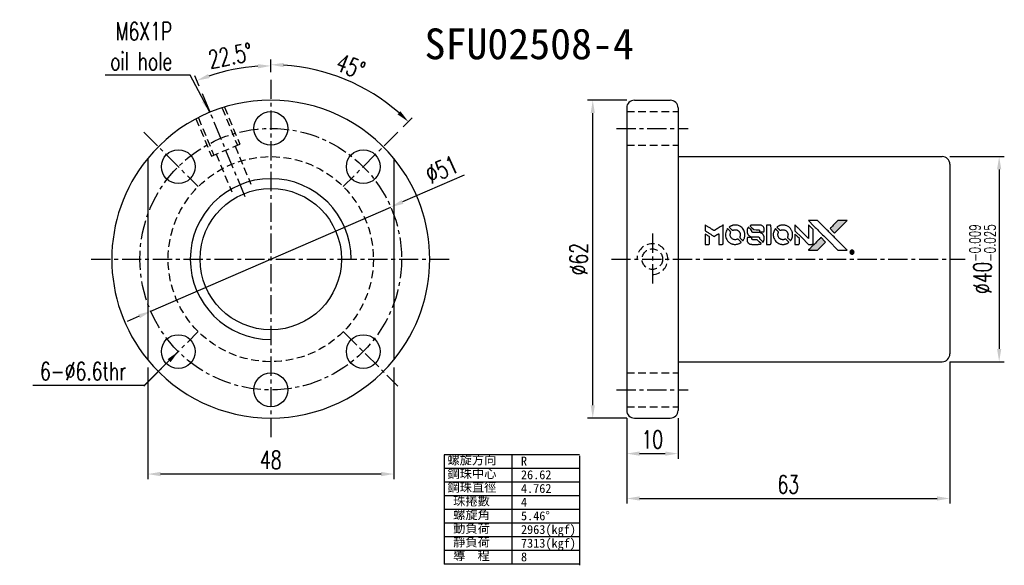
# Model space of a CAD drawing. Extents: x 49 to 241, y 57 to 163.
import ezdxf

# ---------------------------------------------------------------- set-up
doc = ezdxf.new("R2010")
doc.units = 0
doc.header["$LTSCALE"] = 3
doc.header["$MEASUREMENT"] = 0
doc.linetypes.add('CENTER', pattern=[2, 1.25, -0.25, 0.25, -0.25])
doc.linetypes.add('DASHED', pattern=[0.75, 0.5, -0.25])
doc.layers.get('0').update_dxf_attribs({"linetype": 'CONTINUOUS'})
doc.layers.get('DEFPOINTS').update_dxf_attribs({"linetype": 'CONTINUOUS'})
for name, color, linetype in [('CL', 1, 'CENTER'), ('DIM', 4, 'CONTINUOUS'), ('HID', 2, 'DASHED'), ('OUT', 3, 'CONTINUOUS')]:
    doc.layers.add(name, color=color, linetype=linetype)
doc.styles.add('DIM-7', font='SIMPLEX.shx', dxfattribs={"width": 0.7, "bigfont": 'chineset.shx'})
doc.styles.add('T', font='kaiu.ttf')
doc.dimstyles.new('CNS', dxfattribs={"dimtxt": 3.5, "dimasz": 2.5, "dimexe": 1, "dimexo": 1.5, "dimgap": 0.09, "dimtad": 0, "dimdsep": 46, "dimtxsty": 'DIM-7', "dimcen": 0.09, "dimclrd": 1, "dimclre": 1, "dimclrt": 4, "dimadec": 0, "dimazin": 0, "dimtfac": 1, "dimtix": 1, "dimtmove": 2, "dimatfit": 3, "dimfxl": 1, "dimtvp": 0.971429, "dimtolj": 1, "dimarcsym": 0})

# ---------------------------------------------------------------- blocks, each defined once
blk = doc.blocks.new('*D1')
at = {"layer": 'DEFPOINTS', "color": 0, "linetype": 'Continuous', "transparency": 16777216}
for p in [(74.42, 96.74), (122.42, 96.74), (74.42, 74.45)]:
    blk.add_point(p, dxfattribs=at)
at = {"layer": 'DIM', "color": 0, "linetype": 'Continuous', "lineweight": -2, "transparency": 16777216}
for p, q in [((74.42, 95.24), (74.42, 73.45)), ((122.42, 95.24), (122.42, 73.45)), ((119.92, 74.45), (76.92, 74.45))]:
    blk.add_line(p, q, dxfattribs=at)
at = {"layer": 'DIM', "color": 0, "linetype": 'Continuous', "transparency": 16777216}
for points in [[(76.92, 74.87), (76.92, 74.03), (74.42, 74.45)], [(119.92, 74.87), (119.92, 74.03), (122.42, 74.45)]]:
    blk.add_solid(points, dxfattribs=at)
at = {"layer": 'DIM', "color": 0, "linetype": 'Continuous', "transparency": 16777216, "insert": (98.42, 77.2), "char_height": 3.5, "attachment_point": 5, "style": 'DIM-7'}
blk.add_mtext('\\A1;48', dxfattribs=at)
blk = doc.blocks.new('*D2')
at = {"layer": 'DEFPOINTS', "color": 0, "linetype": 'Continuous', "transparency": 16777216}
for p in [(230.81, 97.86), (167.81, 86.86), (230.81, 69.68)]:
    blk.add_point(p, dxfattribs=at)
at = {"layer": 'DIM', "color": 0, "linetype": 'Continuous', "lineweight": -2, "transparency": 16777216}
for p, q in [((230.81, 96.36), (230.81, 68.68)), ((167.81, 85.36), (167.81, 68.68)), ((170.31, 69.68), (228.31, 69.68))]:
    blk.add_line(p, q, dxfattribs=at)
at = {"layer": 'DIM', "color": 0, "linetype": 'Continuous', "transparency": 16777216}
for points in [[(170.31, 70.1), (170.31, 69.27), (167.81, 69.68)], [(228.31, 70.1), (228.31, 69.27), (230.81, 69.68)]]:
    blk.add_solid(points, dxfattribs=at)
at = {"layer": 'DIM', "color": 0, "linetype": 'Continuous', "transparency": 16777216, "insert": (199.31, 72.43), "char_height": 3.5, "attachment_point": 5, "style": 'DIM-7'}
blk.add_mtext('\\A1;63', dxfattribs=at)
blk = doc.blocks.new('*D3')
at = {"layer": 'DEFPOINTS', "color": 0, "linetype": 'Continuous', "transparency": 16777216}
for p in [(161.19, 147.36), (169.31, 147.36), (169.31, 85.36)]:
    blk.add_point(p, dxfattribs=at)
at = {"layer": 'DIM', "color": 0, "linetype": 'Continuous', "lineweight": -2, "transparency": 16777216}
for p, q in [((167.81, 147.36), (160.19, 147.36)), ((161.19, 87.86), (161.19, 144.86)), ((167.81, 85.36), (160.19, 85.36))]:
    blk.add_line(p, q, dxfattribs=at)
at = {"layer": 'DIM', "color": 0, "linetype": 'Continuous', "transparency": 16777216}
for points in [[(160.78, 144.86), (161.61, 144.86), (161.19, 147.36)], [(160.78, 87.86), (161.61, 87.86), (161.19, 85.36)]]:
    blk.add_solid(points, dxfattribs=at)
at = {"layer": 'DIM', "color": 0, "linetype": 'Continuous', "transparency": 16777216, "insert": (158.44, 116.36), "char_height": 3.5, "attachment_point": 5, "rotation": 90, "style": 'DIM-7'}
blk.add_mtext('\\A1;%%c62', dxfattribs=at)
blk = doc.blocks.new('*D4')
at = {"layer": 'DEFPOINTS', "color": 0, "linetype": 'Continuous', "transparency": 16777216}
for p in [(167.81, 86.86), (177.81, 86.86), (177.81, 78.43)]:
    blk.add_point(p, dxfattribs=at)
at = {"layer": 'DIM', "color": 0, "linetype": 'Continuous', "lineweight": -2, "transparency": 16777216}
for p, q in [((167.81, 85.36), (167.81, 77.43)), ((177.81, 85.36), (177.81, 77.43)), ((170.31, 78.43), (175.31, 78.43))]:
    blk.add_line(p, q, dxfattribs=at)
at = {"layer": 'DIM', "color": 0, "linetype": 'Continuous', "transparency": 16777216}
for points in [[(170.31, 78.85), (170.31, 78.02), (167.81, 78.43)], [(175.31, 78.85), (175.31, 78.02), (177.81, 78.43)]]:
    blk.add_solid(points, dxfattribs=at)
at = {"layer": 'DIM', "color": 0, "linetype": 'Continuous', "transparency": 16777216, "insert": (172.81, 81.18), "char_height": 3.5, "attachment_point": 5, "style": 'DIM-7'}
blk.add_mtext('\\A1;10', dxfattribs=at)
blk = doc.blocks.new('*D5')
at = {"layer": 'DEFPOINTS', "color": 0, "linetype": 'Continuous', "transparency": 16777216}
for p in [(98.42, 151.36), (117.38, 149.21), (123.17, 141.11), (112.56, 130.51), (98.42, 81.36)]:
    blk.add_point(p, dxfattribs=at)
at = {"layer": 'DIM', "color": 0, "linetype": 'Continuous', "lineweight": -2, "transparency": 16777216}
for p, q in [((98.42, 152.86), (98.42, 155.29)), ((124.23, 142.17), (125.95, 143.89))]:
    blk.add_line(p, q, dxfattribs=at)
blk.add_arc((98.42, 116.36), 37.93, 48.777, 86.223, dxfattribs=at)
at = {"layer": 'DIM', "color": 0, "linetype": 'Continuous', "transparency": 16777216}
for points in [[(100.9, 153.8), (100.93, 154.63), (98.42, 154.29)], [(123.7, 145.2), (123.13, 144.59), (125.24, 143.18)]]:
    blk.add_solid(points, dxfattribs=at)
at = {"layer": 'DIM', "color": 0, "linetype": 'Continuous', "transparency": 16777216, "insert": (113.99, 153.95), "char_height": 3.5, "attachment_point": 5, "rotation": 337.5, "style": 'DIM-7'}
blk.add_mtext('\\A1;45°', dxfattribs=at)
blk = doc.blocks.new('*D6')
at = {"layer": 'DEFPOINTS', "color": 0, "linetype": 'Continuous', "transparency": 16777216}
for p in [(93.5, 153.74), (98.42, 151.36), (85.02, 148.7), (93.45, 128.35), (98.42, 81.36)]:
    blk.add_point(p, dxfattribs=at)
at = {"layer": 'DIM', "color": 0, "linetype": 'Continuous', "lineweight": -2, "transparency": 16777216}
for p, q in [((98.42, 152.86), (98.42, 155.06)), ((84.45, 150.08), (83.61, 152.12))]:
    blk.add_line(p, q, dxfattribs=at)
blk.add_arc((98.42, 116.36), 37.7, 93.8002, 108.6998, dxfattribs=at)
at = {"layer": 'DIM', "color": 0, "linetype": 'Continuous', "transparency": 16777216}
for points in [[(95.9, 154.4), (95.93, 153.56), (98.42, 154.06)], [(86.48, 151.68), (86.18, 152.46), (83.99, 151.19)]]:
    blk.add_solid(points, dxfattribs=at)
at = {"layer": 'DIM', "color": 0, "linetype": 'Continuous', "transparency": 16777216, "insert": (90.53, 156.04), "char_height": 3.5, "attachment_point": 5, "rotation": 11.25, "style": 'DIM-7'}
blk.add_mtext('\\A1;22.5°', dxfattribs=at)
blk = doc.blocks.new('*D7')
at = {"layer": 'DEFPOINTS', "color": 0, "linetype": 'Continuous', "transparency": 16777216}
for p in [(229.31, 136.36), (229.31, 96.36), (240.42, 96.36)]:
    blk.add_point(p, dxfattribs=at)
at = {"layer": 'DIM', "color": 0, "linetype": 'Continuous', "lineweight": -2, "transparency": 16777216}
for p, q in [((230.81, 136.36), (241.42, 136.36)), ((240.42, 133.86), (240.42, 98.86)), ((230.81, 96.36), (241.42, 96.36))]:
    blk.add_line(p, q, dxfattribs=at)
at = {"layer": 'DIM', "color": 0, "linetype": 'Continuous', "transparency": 16777216}
for points in [[(240.01, 133.86), (240.84, 133.86), (240.42, 136.36)], [(240.01, 98.86), (240.84, 98.86), (240.42, 96.36)]]:
    blk.add_solid(points, dxfattribs=at)
at = {"layer": 'DIM', "color": 0, "linetype": 'Continuous', "transparency": 16777216, "insert": (237.17, 116.36), "char_height": 3.5, "attachment_point": 5, "rotation": 90, "style": 'DIM-7'}
blk.add_mtext('\\A1;%%C40{\\H2.1;\\S-0.009^ -0.025;}', dxfattribs=at)
blk = doc.blocks.new('*D8')
at = {"layer": 'DEFPOINTS', "color": 0, "linetype": 'Continuous', "transparency": 16777216}
for p in [(121.81, 126.52), (75.03, 106.2)]:
    blk.add_point(p, dxfattribs=at)
at = {"layer": 'DIM', "color": 0, "linetype": 'Continuous', "lineweight": -2, "transparency": 16777216}
for p, q in [((136.14, 132.75), (124.1, 127.52)), ((75.03, 106.2), (121.81, 126.52)), ((72.74, 105.21), (70.44, 104.21))]:
    blk.add_line(p, q, dxfattribs=at)
at = {"layer": 'DIM', "color": 0, "linetype": 'Continuous', "transparency": 16777216}
for points in [[(123.93, 127.9), (124.26, 127.14), (121.81, 126.52)], [(72.57, 105.59), (72.9, 104.83), (75.03, 106.2)]]:
    blk.add_solid(points, dxfattribs=at)
at = {"layer": 'DIM', "color": 0, "linetype": 'Continuous', "transparency": 16777216, "insert": (131.77, 133.85), "char_height": 3.5, "attachment_point": 5, "rotation": 23.4794, "style": 'DIM-7'}
blk.add_mtext('\\A1;∅51', dxfattribs=at)

msp = doc.modelspace()

# ---------------------------------------------------------------- hatches: boundary and pattern name
at = {"linetype": 'Continuous'}
h = msp.add_hatch(color=0, dxfattribs=at)
h.dxf.hatch_style = 1
h.paths.add_polyline_path([(210.773, 123.89), (209.878, 123.89), (208.983, 123.89), (208.213, 123.114, 0.000288), (207.917, 122.816, 0.000479), (207.668, 122.564, 0.000013), (207.443, 122.336, 0.197177), (207.442, 122.333, 0.1112764), (207.442, 122.33, 0.0015954), (207.715, 122.055, 0.0005055), (207.885, 121.885), (208.328, 121.441), (209.55, 122.666)])
h.paths.add_polyline_path([(205.801, 118.918), (206.584, 119.701), (206.139, 120.145, 0.000476), (205.969, 120.316, 0.0015067), (205.692, 120.589, 0.2256647), (205.689, 120.589, 0.0011115), (205.315, 120.217, 0.0003511), (205.083, 119.985, 0.000108), (204.104, 119.001, 0.0006916), (203.609, 118.503, 0.0000771), (203.267, 118.157, 0.1975269), (203.262, 118.145, 0.2961744), (203.265, 118.14, 0.0041949), (203.704, 118.135, 0.0005293), (204.14, 118.135), (205.017, 118.135)])

# ---------------------------------------------------------------- linework, layer by layer
at = {"color": 0}
for points in [[(183.083, 122.456), (183.083, 121.887), (183.24, 121.791, -0.000297), (183.335, 121.733, -0.000037), (183.544, 121.605, -0.000043), (183.792, 121.453, -0.000036), (184.056, 121.291, 0.000044), (184.314, 121.132, 0.000063), (184.544, 120.992, 0.000035), (184.739, 120.872, 0.0009), (184.792, 120.84), (184.867, 120.794), (184.968, 120.856, 0.001175), (185.025, 120.891, 0.000208), (185.133, 120.958, 0.000225), (185.259, 121.037, 0.000203), (185.39, 121.119, -0.000711), (185.515, 121.196, -0.001119), (185.622, 121.262, -0.000263), (185.716, 121.32, -0.04589), (185.727, 121.325, -0.519312), (185.736, 121.319, -0.001914), (185.739, 121.166, -0.003124), (185.741, 120.915, -0.000285), (185.741, 120.287), (185.741, 119.243), (186.105, 119.243, 0.001727), (186.366, 119.244, 0.025279), (186.458, 119.25, 0.073886), (186.512, 119.264, 0.07426), (186.559, 119.293, 0.03264), (186.571, 119.304, 0.01784), (186.584, 119.32, 0.017712), (186.597, 119.337, 0.026854), (186.606, 119.352), (186.625, 119.389), (186.628, 121.209), (186.63, 123.03), (186.61, 123.017, -0.004595), (186.596, 123.008, -0.00016), (186.54, 122.973, -0.000298), (186.475, 122.932, -0.000208), (186.401, 122.887, 0.000986), (186.184, 122.752, 0.00025), (185.833, 122.532, 0.000268), (185.458, 122.297, 0.000436), (185.14, 122.097, -0.002932), (185.035, 122.032, -0.004718), (184.945, 121.978, -0.001113), (184.866, 121.931, -0.227179), (184.857, 121.931, -0.045982), (184.848, 121.935, -0.000145), (184.742, 122, -0.000825), (184.622, 122.074, -0.000517), (184.481, 122.161, 0.000056), (184, 122.46, 0.000289), (183.734, 122.625, 0.000481), (183.536, 122.748, 0.000418), (183.328, 122.876), (183.083, 123.026)], [(188.764, 123.009, 0.024131), (188.602, 122.984, 0.022344), (188.439, 122.943, 0.021883), (188.277, 122.887, 0.020884), (188.118, 122.816, 0.010669), (188.028, 122.768, 0.010389), (187.939, 122.717, 0.010913), (187.86, 122.666, 0.022227), (187.8, 122.623), (187.778, 122.605), (188.064, 122.324, 0.002452), (188.176, 122.215, 0.003628), (188.275, 122.121, 0.001662), (188.361, 122.041, 0.070159), (188.381, 122.027, 0.047671), (188.397, 122.021, 0.018624), (188.421, 122.015, 0.017921), (188.447, 122.011, 0.018804), (188.473, 122.008, 0.018255), (188.509, 122.008, 0.041312), (188.536, 122.011, 0.037164), (188.564, 122.018, 0.012342), (188.604, 122.033, -0.015101), (188.699, 122.068, -0.035998), (188.773, 122.087, -0.033244), (188.851, 122.095, -0.011249), (188.966, 122.098, -0.004059), (189.06, 122.097, -0.019693), (189.113, 122.094, -0.027943), (189.157, 122.088, -0.014411), (189.211, 122.075, -0.033089), (189.339, 122.031, -0.033887), (189.458, 121.971, -0.034021), (189.569, 121.895, -0.033942), (189.668, 121.806, -0.02816), (189.756, 121.703, -0.035032), (189.826, 121.598, -0.035269), (189.88, 121.485, -0.029196), (189.921, 121.358, -0.037862), (189.948, 121.211, -0.043657), (189.95, 121.07, -0.043064), (189.928, 120.928, -0.035184), (189.881, 120.782, 0.033699), (189.859, 120.713, 0.052815), (189.85, 120.651, 0.059167), (189.854, 120.594, 0.058972), (189.872, 120.539, 0.059208), (189.899, 120.497, 0.021125), (189.945, 120.443, 0.008691), (190.032, 120.355, 0.000851), (190.244, 120.145, 0.001873), (190.353, 120.039, 0.013884), (190.407, 119.99, 0.022355), (190.44, 119.964, 0.341453), (190.453, 119.965, 0.073011), (190.48, 119.995, 0.004587), (190.545, 120.095, 0.00748), (190.609, 120.198, 0.016837), (190.654, 120.279, 0.028606), (190.74, 120.476, 0.031352), (190.801, 120.676, 0.031004), (190.836, 120.884, 0.0268), (190.848, 121.105, 0.026698), (190.836, 121.339, 0.03002), (190.798, 121.561, 0.030357), (190.735, 121.775, 0.028554), (190.645, 121.985, 0.062944), (190.386, 122.373, 0.062206), (190.038, 122.686, 0.062448), (189.624, 122.904, 0.064355), (189.174, 123.009, 0.017377), (189.084, 123.015, 0.008369), (188.969, 123.017, 0.008367), (188.853, 123.015, 0.01757)], [(192.293, 123.012, 0.018538), (192.236, 123.005, 0.010695), (192.168, 122.992, 0.01068), (192.101, 122.977, 0.017678), (192.044, 122.96, 0.013849), (191.981, 122.937, 0.011814), (191.915, 122.909, 0.004513), (191.854, 122.881, 0.290035), (191.848, 122.872, 0.196418), (191.85, 122.867, 0.000124), (191.959, 122.756, 0.001477), (192.08, 122.633, 0.000898), (192.224, 122.489), (192.601, 122.113), (193.071, 122.11, -0.001471), (193.427, 122.107, -0.028714), (193.537, 122.1, -0.097073), (193.598, 122.08, -0.084199), (193.651, 122.037, -0.042698), (193.676, 122.003, -0.053912), (193.693, 121.968, -0.051004), (193.702, 121.928, -0.032967), (193.705, 121.882, 0.00807), (193.705, 121.857, 0.003023), (193.707, 121.824, 0.002994), (193.709, 121.787, 0.003629), (193.711, 121.753), (193.716, 121.672), (194.077, 121.672, 0.001618), (194.249, 121.673, 0.005206), (194.363, 121.675, 0.00535), (194.443, 121.678, 0.060675), (194.474, 121.683, 0.048484), (194.491, 121.69, 0.02389), (194.511, 121.702, 0.022812), (194.532, 121.717, 0.02462), (194.551, 121.734, 0.061781), (194.588, 121.779, 0.080179), (194.608, 121.828, 0.048561), (194.618, 121.898, 0.010021), (194.62, 122.024, 0.016602), (194.615, 122.192, 0.031409), (194.597, 122.326, 0.036474), (194.565, 122.443, 0.03439), (194.517, 122.556, 0.065928), (194.392, 122.735, 0.069066), (194.228, 122.872, 0.065697), (194.025, 122.963, 0.051559), (193.787, 123.009, 0.020904), (193.66, 123.015, 0.000451), (193.037, 123.017, 0.000419), (192.411, 123.018, 0.022759)], [(195.054, 121.133), (195.056, 119.248), (195.426, 119.248), (195.796, 119.248), (195.839, 119.27, 0.071429), (195.876, 119.296, 0.054799), (195.908, 119.334, 0.053585), (195.931, 119.378, 0.060698), (195.943, 119.425, 0.033975), (195.949, 119.502, 0.000112), (195.949, 120.461, 0.000726), (195.947, 121.399, 0.001084), (195.943, 122.22), (195.937, 123.019), (195.494, 123.019), (195.051, 123.019)], [(198.061, 123.008, 0.023681), (197.905, 122.985, 0.022402), (197.748, 122.946, 0.021929), (197.593, 122.892, 0.020503), (197.439, 122.824, 0.013745), (197.351, 122.778, 0.009767), (197.256, 122.721, 0.009658), (197.168, 122.665, 0.027804), (197.111, 122.622), (197.09, 122.604), (197.366, 122.327, 0.002053), (197.5, 122.194, 0.006738), (197.59, 122.108, 0.007826), (197.654, 122.05, 0.063909), (197.687, 122.028, 0.061532), (197.736, 122.011, 0.068674), (197.787, 122.007, 0.052072), (197.847, 122.016, 0.019648), (197.928, 122.042, -0.018366), (198.028, 122.073, -0.0288), (198.116, 122.092, -0.029061), (198.205, 122.101, -0.019155), (198.307, 122.101, -0.053809), (198.529, 122.068, -0.058833), (198.731, 121.989, -0.058566), (198.911, 121.865, -0.052525), (199.064, 121.698, -0.044733), (199.15, 121.557, -0.040573), (199.213, 121.398, -0.041123), (199.249, 121.233, -0.04951), (199.255, 121.074, -0.017369), (199.247, 121, -0.024255), (199.235, 120.935, -0.023787), (199.217, 120.869, -0.015798), (199.189, 120.797, 0.010631), (199.171, 120.751, 0.033653), (199.162, 120.719, 0.037806), (199.158, 120.688, 0.016307), (199.157, 120.647, 0.068179), (199.168, 120.567, 0.095747), (199.2, 120.503, 0.033418), (199.276, 120.417, 0.002133), (199.515, 120.183, 0.001452), (199.651, 120.052, 0.012393), (199.713, 119.995, 0.020479), (199.75, 119.965, 0.344362), (199.765, 119.966, 0.074287), (199.794, 119.999, 0.005454), (199.859, 120.1, 0.008391), (199.924, 120.208, 0.017097), (199.971, 120.294, 0.027375), (200.047, 120.473, 0.02835), (200.102, 120.658, 0.027723), (200.137, 120.851, 0.023913), (200.153, 121.056, 0.027047), (200.147, 121.303, 0.031685), (200.113, 121.534, 0.032425), (200.052, 121.755, 0.031013), (199.962, 121.97, 0.037914), (199.811, 122.224, 0.040153), (199.626, 122.447, 0.039834), (199.406, 122.639, 0.036173), (199.152, 122.801, 0.040752), (198.903, 122.91, 0.035885), (198.628, 122.983, 0.035491), (198.343, 123.017, 0.037615)], [(200.595, 122.465), (200.595, 121.892), (201.922, 120.568), (203.249, 119.244), (203.618, 119.246, 0.0008), (203.856, 119.247, 0.010795), (203.943, 119.25, 0.030495), (203.991, 119.255, 0.080372), (204.023, 119.267, 0.03816), (204.055, 119.287, 0.041799), (204.082, 119.311, 0.042486), (204.104, 119.339, 0.042078), (204.121, 119.371, 0.099276), (204.131, 119.416, 0.003302), (204.134, 119.6, 0.002586), (204.136, 119.922, 0.000204), (204.134, 120.779), (204.132, 122.152), (203.69, 122.592), (203.249, 123.032), (203.244, 121.713), (203.24, 120.394), (201.942, 121.698, 0.000253), (201.442, 122.2, 0.000412), (201.018, 122.625, 0.000041), (200.638, 123.005, 0.041338), (200.62, 123.02), (200.595, 123.037)], [(204.314, 122.814, -0.000056), (204.849, 122.277, -0.000021), (205.6, 121.525, -0.000021), (206.418, 120.705, -0.000025), (207.185, 119.936), (208.982, 118.135), (209.873, 118.137), (210.763, 118.139), (209.562, 119.348, 0.000274), (208.985, 119.929, 0.000123), (208.225, 120.691, 0.000121), (207.422, 121.497, 0.000165), (206.697, 122.223), (205.033, 123.89), (204.136, 123.89), (203.24, 123.89)], [(208.213, 123.114, 0.000288), (207.917, 122.816, 0.000479), (207.668, 122.564, 0.000013), (207.443, 122.336, 0.197177), (207.442, 122.333, 0.197497), (207.443, 122.329, 0.00004), (207.572, 122.199, 0.000836), (207.715, 122.055, 0.000505), (207.885, 121.885), (208.328, 121.441), (209.55, 122.666), (210.773, 123.89), (209.878, 123.89), (208.983, 123.89)], [(183.083, 120.247), (183.083, 119.243), (183.449, 119.243, 0.000842), (183.681, 119.244, 0.010591), (183.769, 119.246, 0.028995), (183.818, 119.251, 0.069543), (183.853, 119.262, 0.051063), (183.886, 119.281, 0.039932), (183.916, 119.308, 0.039414), (183.943, 119.34, 0.045845), (183.962, 119.375, 0.094811), (183.971, 119.41, 0.007124), (183.974, 119.508, 0.004713), (183.976, 119.676, 0.000534), (183.976, 120.057), (183.976, 120.708), (183.884, 120.765, 0.000828), (183.616, 120.93, 0.000879), (183.353, 121.091, 0.000048), (183.095, 121.248, 0.137596), (183.087, 121.25, 0.413028), (183.086, 121.248, 0.000016), (183.085, 120.955, 0.000623), (183.084, 120.631, 0.000374)], [(187.434, 122.242, 0.064158), (187.2, 121.805, 0.06356), (187.084, 121.321, 0.064004), (187.094, 120.827, 0.066747), (187.229, 120.359, 0.04321), (187.389, 120.066, 0.044737), (187.596, 119.809, 0.044901), (187.844, 119.593, 0.044184), (188.128, 119.424, 0.026293), (188.343, 119.334, 0.033344), (188.551, 119.275, 0.033227), (188.766, 119.243, 0.025815), (189.001, 119.237, 0.023119), (189.227, 119.253, 0.031044), (189.428, 119.29, 0.031337), (189.622, 119.351, 0.024258), (189.825, 119.441, 0.015622), (189.896, 119.479, 0.008495), (189.981, 119.53, 0.008415), (190.062, 119.583, 0.020814), (190.118, 119.625), (190.144, 119.646), (189.873, 119.919, 0.002843), (189.67, 120.123, 0.033917), (189.586, 120.195, 0.087906), (189.523, 120.227, 0.073302), (189.449, 120.238, 0.022047), (189.413, 120.236, 0.026465), (189.379, 120.231, 0.022233), (189.341, 120.222, 0.009985), (189.293, 120.207, -0.039011), (189.118, 120.164, -0.044398), (188.946, 120.15, -0.045096), (188.777, 120.167, -0.04265), (188.61, 120.214, -0.071154), (188.375, 120.344, -0.068827), (188.182, 120.536, -0.068713), (188.048, 120.773, -0.070507), (187.985, 121.036, -0.028605), (187.981, 121.148, -0.031418), (187.99, 121.257, -0.031044), (188.013, 121.364, -0.02668), (188.05, 121.474, 0.038913), (188.07, 121.539, 0.043732), (188.078, 121.604, 0.047754), (188.075, 121.663, 0.075756), (188.061, 121.712, 0.07294), (188.044, 121.737, 0.003456), (187.975, 121.812, 0.005023), (187.884, 121.907, 0.002422), (187.766, 122.026, 0.000819), (187.659, 122.134, 0.001349), (187.569, 122.224, 0.0001), (187.487, 122.304, 0.205335), (187.484, 122.306, 0.219821), (187.481, 122.304, 0.002494), (187.467, 122.287, 0.007089), (187.451, 122.266, 0.004494)], [(191.467, 122.524, 0.023289), (191.41, 122.434, 0.026845), (191.364, 122.343, 0.026047), (191.326, 122.246, 0.019751), (191.296, 122.135, 0.013249), (191.282, 122.073, 0.025169), (191.276, 122.022, 0.016532), (191.273, 121.958, 0.002937), (191.272, 121.839, 0.003317), (191.273, 121.733, 0.011808), (191.275, 121.665, 0.01777), (191.28, 121.614, 0.021476), (191.288, 121.567, 0.04325), (191.351, 121.366, 0.045753), (191.446, 121.184, 0.04649), (191.571, 121.024, 0.047672), (191.723, 120.892, 0.025315), (191.788, 120.85, 0.015208), (191.869, 120.807, 0.01512), (191.954, 120.768, 0.022488), (192.03, 120.739, 0.027857), (192.149, 120.708, 0.034138), (192.263, 120.694, 0.014286), (192.436, 120.688, 0.00124), (192.879, 120.687, -0.00103), (193.15, 120.686, -0.002552), (193.348, 120.684, -0.001594), (193.499, 120.682, -0.047676), (193.537, 120.677, -0.085307), (193.603, 120.651, -0.097789), (193.653, 120.605, -0.085947), (193.685, 120.538, -0.051339), (193.702, 120.451, 0.014634), (193.705, 120.421, 0.015028), (193.71, 120.392, 0.014927), (193.716, 120.367, 0.059415), (193.722, 120.352, 0.070595), (193.745, 120.32, 0.00028), (194.058, 120.004, 0.000111), (194.378, 119.68, 0.200239), (194.392, 119.675, 0.268906), (194.4, 119.68, 0.001866), (194.445, 119.758, 0.007532), (194.485, 119.833, 0.017818), (194.513, 119.89, 0.013256), (194.539, 119.954, 0.011636), (194.562, 120.021, 0.011528), (194.583, 120.09, 0.012303), (194.599, 120.159, 0.0423), (194.614, 120.266, 0.013657), (194.617, 120.426, 0.013857), (194.611, 120.588, 0.037428), (194.595, 120.701, 0.014927), (194.577, 120.777, 0.0122), (194.552, 120.857, 0.012518), (194.526, 120.931, 0.023062), (194.499, 120.99, 0.065961), (194.356, 121.203, 0.06055), (194.157, 121.378, 0.059676), (193.92, 121.502, 0.060497), (193.661, 121.566, 0.025683), (193.606, 121.57, 0.001528), (193.438, 121.573, 0.002124), (193.227, 121.575, 0.001173), (192.968, 121.575, -0.000809), (192.515, 121.576, -0.017164), (192.381, 121.581, -0.063931), (192.31, 121.595, -0.108429), (192.259, 121.626, -0.052941), (192.23, 121.661, -0.063675), (192.211, 121.698, -0.050562), (192.199, 121.746, -0.020337), (192.192, 121.813, 0.009897), (192.188, 121.854, 0.016482), (192.184, 121.889, 0.019019), (192.178, 121.916, 0.06043), (192.171, 121.933, 0.076267), (192.142, 121.972, 0.00054), (191.846, 122.265, 0.000307), (191.543, 122.564, 0.142594), (191.519, 122.577, 0.232419), (191.512, 122.575, 0.022995), (191.499, 122.563, 0.024627), (191.484, 122.546, 0.015407)], [(196.738, 122.239, 0.018008), (196.685, 122.157, 0.009842), (196.625, 122.054, 0.009807), (196.569, 121.946, 0.015716), (196.525, 121.853, 0.048467), (196.419, 121.515, 0.045841), (196.377, 121.157, 0.046006), (196.402, 120.799, 0.049638), (196.491, 120.461, 0.064819), (196.724, 120.021, 0.06695), (197.06, 119.66, 0.066691), (197.48, 119.401, 0.063505), (197.961, 119.255, 0.03135), (198.084, 119.242, 0.010439), (198.265, 119.239, 0.010391), (198.446, 119.242, 0.032408), (198.567, 119.255, 0.015696), (198.709, 119.285, 0.018095), (198.843, 119.322, 0.018551), (198.971, 119.367, 0.018352), (199.095, 119.422, 0.015568), (199.177, 119.466, 0.009832), (199.27, 119.521, 0.009795), (199.357, 119.578, 0.023727), (199.419, 119.624), (199.443, 119.644), (199.172, 119.919, 0.001528), (199.019, 120.074, 0.010022), (198.94, 120.15, 0.019586), (198.889, 120.193, 0.061865), (198.851, 120.217, 0.055054), (198.792, 120.235, 0.061607), (198.734, 120.24, 0.048725), (198.666, 120.23, 0.020221), (198.576, 120.204, -0.017722), (198.479, 120.176, -0.02685), (198.394, 120.159, -0.02759), (198.308, 120.151, -0.020233), (198.213, 120.152, -0.04793), (198.032, 120.179, -0.048386), (197.86, 120.239, -0.047866), (197.7, 120.332, -0.044964), (197.558, 120.456, -0.04333), (197.439, 120.604, -0.050921), (197.354, 120.762, -0.051473), (197.304, 120.933, -0.0459), (197.287, 121.118, -0.019014), (197.29, 121.207, -0.024114), (197.3, 121.289, -0.025081), (197.318, 121.367, -0.023892), (197.343, 121.443, 0.008624), (197.366, 121.504, 0.026486), (197.378, 121.546, 0.035074), (197.383, 121.582, 0.02756), (197.385, 121.621, 0.087163), (197.372, 121.685, 0.073291), (197.338, 121.744, 0.028074), (197.264, 121.829, 0.002594), (197.067, 122.028), (196.787, 122.308)], [(200.595, 120.242), (200.595, 119.243), (200.968, 119.245), (201.34, 119.248), (201.383, 119.274, 0.03146), (201.403, 119.288, 0.026444), (201.422, 119.305, 0.026444), (201.439, 119.324, 0.031457), (201.453, 119.344), (201.48, 119.387), (201.482, 119.882), (201.485, 120.377), (201.047, 120.809, 0.000745), (200.879, 120.974, 0.001228), (200.736, 121.114, 0.000087), (200.607, 121.239, 0.195134), (200.602, 121.241, 0.412117), (200.6, 121.238, 0.000048), (200.597, 120.948, 0.00109), (200.596, 120.625, 0.000653)], [(191.417, 120.573, 0.065483), (191.374, 120.551, 0.053271), (191.334, 120.518, 0.052018), (191.302, 120.476, 0.0556), (191.279, 120.429, 0.036839), (191.271, 120.399, 0.026922), (191.266, 120.364, 0.016905), (191.264, 120.316, 0.004317), (191.264, 120.238, 0.016369), (191.27, 120.075, 0.029936), (191.287, 119.943, 0.03418), (191.317, 119.827, 0.031327), (191.364, 119.713, 0.046935), (191.449, 119.573, 0.054053), (191.555, 119.458, 0.053701), (191.684, 119.369, 0.045364), (191.836, 119.302, 0.032479), (191.971, 119.267, 0.03386), (192.108, 119.251, 0.013578), (192.322, 119.245, 0.001155), (192.874, 119.246, 0.000413), (193.347, 119.248, 0.005008), (193.529, 119.251, 0.013199), (193.632, 119.257, 0.033956), (193.706, 119.267, 0.013909), (193.782, 119.286, 0.010864), (193.864, 119.311, 0.010938), (193.939, 119.337, 0.028702), (193.991, 119.36), (194.03, 119.38), (193.65, 119.765), (193.269, 120.151), (192.825, 120.15, -0.001504), (192.635, 120.151, -0.00328), (192.489, 120.152, -0.001901), (192.375, 120.155, -0.061333), (192.348, 120.159, -0.063621), (192.309, 120.175, -0.048633), (192.272, 120.202, -0.046769), (192.239, 120.236, -0.047961), (192.214, 120.276, -0.02678), (192.199, 120.31, -0.050957), (192.191, 120.339, -0.029398), (192.187, 120.377, -0.00401), (192.184, 120.459), (192.18, 120.59), (191.823, 120.59, 0.001061), (191.609, 120.589, 0.009147), (191.514, 120.587, 0.020721), (191.457, 120.582, 0.051619)], [(205.083, 119.985, 0.000108), (204.104, 119.001, 0.000692), (203.608, 118.502, 0.000077), (203.267, 118.157, 0.197527), (203.262, 118.145, 0.410182), (203.268, 118.139, 0.000493), (203.45, 118.137, 0.002424), (203.703, 118.135, 0.000529), (204.14, 118.135), (205.017, 118.135), (205.801, 118.918), (206.584, 119.701), (206.139, 120.145, 0.000476), (205.969, 120.316, 0.000789), (205.824, 120.459, 0.000035), (205.694, 120.588, 0.19758), (205.691, 120.59, 0.198396), (205.687, 120.588, 0.000019), (205.51, 120.412, 0.000582), (205.315, 120.217, 0.000351)], [(211.624, 118.103, 0.082374), (211.509, 118.051, 0.083404), (211.418, 117.965, 0.082663), (211.359, 117.852, 0.07897), (211.339, 117.725, 0.084941), (211.363, 117.583, 0.08953), (211.433, 117.46, 0.090743), (211.541, 117.371, 0.090193), (211.673, 117.325, 0.10067), (211.823, 117.332, 0.099454), (211.96, 117.397, 0.097736), (212.062, 117.511, 0.09365), (212.115, 117.657, 0.07584), (212.117, 117.769, 0.068415), (212.085, 117.88, 0.068328), (212.025, 117.979, 0.075277), (211.941, 118.055, 0.059367), (211.871, 118.09, 0.048986), (211.789, 118.111, 0.048519), (211.704, 118.116, 0.055347)], [(211.569, 117.717), (211.569, 117.492), (211.595, 117.492), (211.621, 117.492), (211.624, 117.587), (211.626, 117.681), (211.681, 117.684), (211.736, 117.687), (211.774, 117.627, -0.003356), (211.79, 117.601, -0.002757), (211.807, 117.574, -0.002784), (211.823, 117.548, -0.007382), (211.833, 117.53, 0.019487), (211.846, 117.508, 0.098302), (211.856, 117.498, 0.116932), (211.868, 117.494, 0.032798), (211.888, 117.492), (211.923, 117.492), (211.898, 117.534, 0.005748), (211.886, 117.554, 0.002522), (211.87, 117.58, 0.002495), (211.853, 117.608, 0.00334), (211.836, 117.633), (211.799, 117.69), (211.829, 117.706, 0.066516), (211.859, 117.727, 0.085926), (211.88, 117.753, 0.082934), (211.891, 117.786, 0.05747), (211.892, 117.824, 0.023576), (211.889, 117.847, 0.043538), (211.885, 117.865, 0.050891), (211.878, 117.88, 0.049897), (211.867, 117.894, 0.067884), (211.838, 117.918, 0.077412), (211.805, 117.932, 0.049266), (211.758, 117.939, 0.012208), (211.679, 117.941), (211.569, 117.941)], [(211.81, 117.87, -0.120545), (211.826, 117.849, -0.09136), (211.833, 117.82, -0.087576), (211.83, 117.79, -0.098026), (211.816, 117.764, -0.079907), (211.803, 117.752, -0.087697), (211.788, 117.746, -0.041371), (211.763, 117.742, -0.005557), (211.711, 117.74), (211.622, 117.737), (211.622, 117.813), (211.622, 117.888), (211.704, 117.888, -0.007471), (211.75, 117.888, -0.035301), (211.776, 117.885, -0.060486), (211.794, 117.879, -0.063546)]]:
    msp.add_lwpolyline(points, format="xyb", close=True, dxfattribs=at)
at = {"layer": 'CL', "color": 0}
for p, q in [((98.417, 151.363), (98.417, 81.363)), ((85.023, 148.699), (93.454, 128.346)), ((73.668, 141.112), (84.275, 130.505)), ((123.166, 141.112), (112.559, 130.505)), ((165.811, 141.863), (179.811, 141.863)), ((172.811, 121.363), (172.811, 111.363)), ((63.417, 116.363), (133.417, 116.363)), ((164.811, 116.363), (233.811, 116.363)), ((73.668, 91.614), (84.275, 102.221)), ((112.559, 102.221), (123.166, 91.614)), ((165.811, 90.863), (179.811, 90.863))]:
    msp.add_line(p, q, dxfattribs=at)
msp.add_circle((98.417, 116.363), 25.5, dxfattribs=at)
at = {"layer": 'DIM', "color": 0}
for p, q in [((132.243, 78.22), (132.243, 56.87)), ((158.579, 78.22), (132.243, 78.22)), ((145.411, 78.22), (145.411, 56.87)), ((158.635, 77.998), (158.635, 56.648)), ((158.579, 75.551), (132.243, 75.551)), ((158.579, 72.883), (132.243, 72.883)), ((158.579, 70.214), (132.243, 70.214)), ((158.579, 67.545), (132.243, 67.545)), ((158.579, 64.876), (132.243, 64.876)), ((158.579, 62.207), (132.243, 62.207)), ((158.579, 59.539), (132.243, 59.539)), ((158.579, 56.87), (132.243, 56.87))]:
    msp.add_line(p, q, dxfattribs=at)
at = {"layer": 'DIM', "color": 0, "linetype": 'Continuous'}
for radius, start, end in [(31, 140.73197, 219.26803), (31, 320.73197, 39.26803), (15.69, 0, 270)]:
    msp.add_arc((98.417, 116.363), radius, start, end, dxfattribs=at)
at = {"layer": 'HID', "color": 0}
for p, q in [((89.381, 146.017), (92.387, 138.76)), ((88.919, 145.825), (91.925, 138.569)), ((167.811, 145.163), (177.811, 145.163)), ((83.838, 143.721), (86.844, 136.464)), ((84.3, 143.912), (87.306, 136.655)), ((86.844, 136.464), (92.387, 138.76)), ((91.463, 138.378), (94.514, 131.012)), ((167.811, 138.563), (177.811, 138.563)), ((87.768, 136.847), (90.819, 129.481)), ((167.811, 94.163), (177.811, 94.163)), ((167.811, 87.563), (177.811, 87.563))]:
    msp.add_line(p, q, dxfattribs=at)
for centre, radius in [((98.417, 116.363), 20), ((172.811, 116.363), 2)]:
    msp.add_circle(centre, radius, dxfattribs=at)
msp.add_arc((172.811, 116.363), 3, 270, 180, dxfattribs=at)
at = {"layer": 'OUT', "color": 0, "linetype": 'Continuous'}
for p, q in [((169.311, 147.363), (176.311, 147.363)), ((167.811, 145.863), (167.811, 86.863)), ((177.811, 145.863), (177.811, 86.863)), ((177.811, 136.363), (229.311, 136.363)), ((74.417, 135.984), (74.417, 96.742)), ((122.417, 135.984), (122.417, 96.742)), ((230.811, 134.863), (230.811, 97.863)), ((169.311, 85.363), (176.311, 85.363))]:
    msp.add_line(p, q, dxfattribs=at)
at = {"layer": 'OUT', "color": 0}
msp.add_line((177.811, 96.363), (229.311, 96.363), dxfattribs=at)
for centre in [(98.417, 141.863), (80.386, 134.394), (116.448, 134.394), (80.386, 98.332), (116.448, 98.332), (98.417, 90.863)]:
    msp.add_circle(centre, 3.3, dxfattribs=at)
at = {"layer": 'OUT', "color": 0, "linetype": 'Continuous'}
msp.add_circle((98.417, 116.363), 13.785, dxfattribs=at)
for centre, radius, start, end in [((98.417, 116.363), 31, 39.26803, 140.73197), ((169.311, 145.863), 1.5, 90, 180), ((176.311, 145.863), 1.5, 0, 90), ((229.311, 134.863), 1.5, 0, 90), ((98.417, 116.363), 31, 219.26803, 320.73197), ((229.311, 97.863), 1.5, 270, 360), ((169.311, 86.863), 1.5, 180, 270), ((176.311, 86.863), 1.5, 270, 0)]:
    msp.add_arc(centre, radius, start, end, dxfattribs=at)

# ---------------------------------------------------------------- texts
at = {"layer": 'DIM', "color": 0, "style": 'T'}
for s, p in [('螺旋方向', (132.861, 76.326)), ('R', (147.189, 76.104)), ('鋼珠中心', (132.861, 73.657)), ('26.62', (147.189, 73.435)), ('鋼珠直徑', (132.861, 70.988)), ('4.762', (147.189, 70.766)), ('珠捲數', (133.973, 68.319)), ('4', (147.196, 68.098)), ('螺旋角', (133.973, 65.651)), ('5.46%%D', (147.196, 65.429)), ('動負荷', (133.973, 62.982)), ('2963(kgf)', (147.196, 62.76)), ('靜負荷', (133.973, 60.313)), ('7313(kgf)', (147.196, 60.091)), ('導  程', (133.973, 57.644)), ('8', (147.196, 57.422))]:
    msp.add_text(s, height=1.75, dxfattribs=at).set_placement(p)
at = {"layer": 'DIM', "color": 0, "insert": (79.199, 157.881), "char_height": 3.5, "attachment_point": 6, "style": 'DIM-7'}
msp.add_mtext('M6X1P\\Poil hole', dxfattribs=at)
at = {"layer": 'DIM', "color": 0, "insert": (128.393, 158.302), "char_height": 6, "width": 11.97075, "attachment_point": 4, "style": 'T'}
msp.add_mtext('SFU02508-4', dxfattribs=at)
at = {"layer": 'DIM', "color": 0, "linetype": 'Continuous', "insert": (70.228, 94.496), "char_height": 3.5, "attachment_point": 6, "style": 'DIM-7'}
msp.add_mtext('6-%%C6.6thr', dxfattribs=at)

# ---------------------------------------------------------------- dimensions: what is measured, and where the dimension line sits
at = {"layer": 'DIM', "color": 0, "linetype": 'Continuous'}
for base, line1, line2, override, picture, middle in [((93.496, 153.74), ((85.023, 148.699), (93.454, 128.346)), ((98.417, 151.363), (98.417, 81.363)), {"dimgap": 1, "dimtad": 1, "dimclrd": 0, "dimclre": 0, "dimclrt": 0, "dimadec": 2, "dimazin": 2, "dimtmove": 0}, '*D6', (90.526, 156.035)), ((117.383, 149.212), ((98.417, 151.363), (98.417, 81.363)), ((123.166, 141.112), (112.559, 130.505)), {"dimgap": 1, "dimtad": 1, "dimclrd": 0, "dimclre": 0, "dimclrt": 0, "dimtmove": 0}, '*D5', (113.985, 153.948))]:
    dim = msp.add_angular_dim_2l(base=base, line1=line1, line2=line2, dimstyle='CNS', override=override, dxfattribs=at)
    dim.commit()
    dim.dimension.update_dxf_attribs({"geometry": picture, "text_midpoint": middle})
for base, p1, p2, text, override, picture, middle in [((161.194, 147.363), (169.311, 85.363), (169.311, 147.363), '%%c<>', {"dimgap": 1, "dimtad": 1, "dimclrd": 0, "dimclre": 0, "dimclrt": 0, "dimtmove": 0}, '*D3', (158.444, 116.363)), ((240.423, 96.363), (229.311, 136.363), (229.311, 96.363), '%%C<>', {"dimgap": 0.8, "dimtad": 1, "dimclrd": 0, "dimclre": 0, "dimclrt": 0, "dimadec": 2, "dimazin": 2, "dimtol": 1, "dimlim": 0, "dimtp": -0.009, "dimtm": 0.025, "dimtfac": 0.6, "dimtdec": 3, "dimtmove": 1}, '*D7', (237.173, 116.363))]:
    dim = msp.add_linear_dim(base=base, p1=p1, p2=p2, angle=90, text=text, dimstyle='CNS', override=override, dxfattribs=at)
    dim.commit()
    dim.dimension.update_dxf_attribs({"geometry": picture, "text_midpoint": middle})
dim = msp.add_diameter_dim_2p(p1=(75.028, 106.203), p2=(121.806, 126.523), dimstyle='CNS', override={"dimgap": 1, "dimtad": 1, "dimclrd": 0, "dimclre": 0, "dimclrt": 0, "dimtmove": 0}, dxfattribs=at)
dim.commit()
dim.dimension.update_dxf_attribs({"geometry": '*D8', "text_midpoint": (132.865, 131.327), "dimtype": 163})
dim = msp.add_linear_dim(base=(74.417, 74.451), p1=(122.417, 96.742), p2=(74.417, 96.742), angle=180, dimstyle='CNS', override={"dimgap": 1, "dimtad": 1, "dimclrd": 0, "dimclre": 0, "dimclrt": 0, "dimtmove": 0}, dxfattribs=at)
dim.commit()
dim.dimension.update_dxf_attribs({"geometry": '*D1', "text_midpoint": (98.417, 77.201)})
for base, p2, picture, middle in [((230.811, 69.682), (230.811, 97.863), '*D2', (199.311, 72.432)), ((177.811, 78.432), (177.811, 86.863), '*D4', (172.811, 81.182))]:
    dim = msp.add_linear_dim(base=base, p1=(167.811, 86.863), p2=p2, dimstyle='CNS', override={"dimgap": 1, "dimtad": 1, "dimclrd": 0, "dimclre": 0, "dimclrt": 0, "dimtmove": 0}, dxfattribs=at)
    dim.commit()
    dim.dimension.update_dxf_attribs({"geometry": picture, "text_midpoint": middle})

# ---------------------------------------------------------------- leaders
at = {"layer": 'DIM', "color": 0, "linetype": 'Continuous', "annotation_type": 0, "has_hookline": 1, "hookline_direction": 1}
for points, text_width in [([(86.554, 145.003), (82.699, 152.215), (80.199, 152.215)], 13.067), ([(80.386, 98.332), (73.728, 91.746), (71.228, 91.746)], 18.2)]:
    msp.add_leader(points, dimstyle='CNS', override={"dimgap": 1, "dimtad": 1, "dimclrd": 0, "dimclre": 0, "dimclrt": 0, "dimtmove": 0}, dxfattribs=dict(at, text_width=text_width))

doc.saveas('drawing.dxf')
